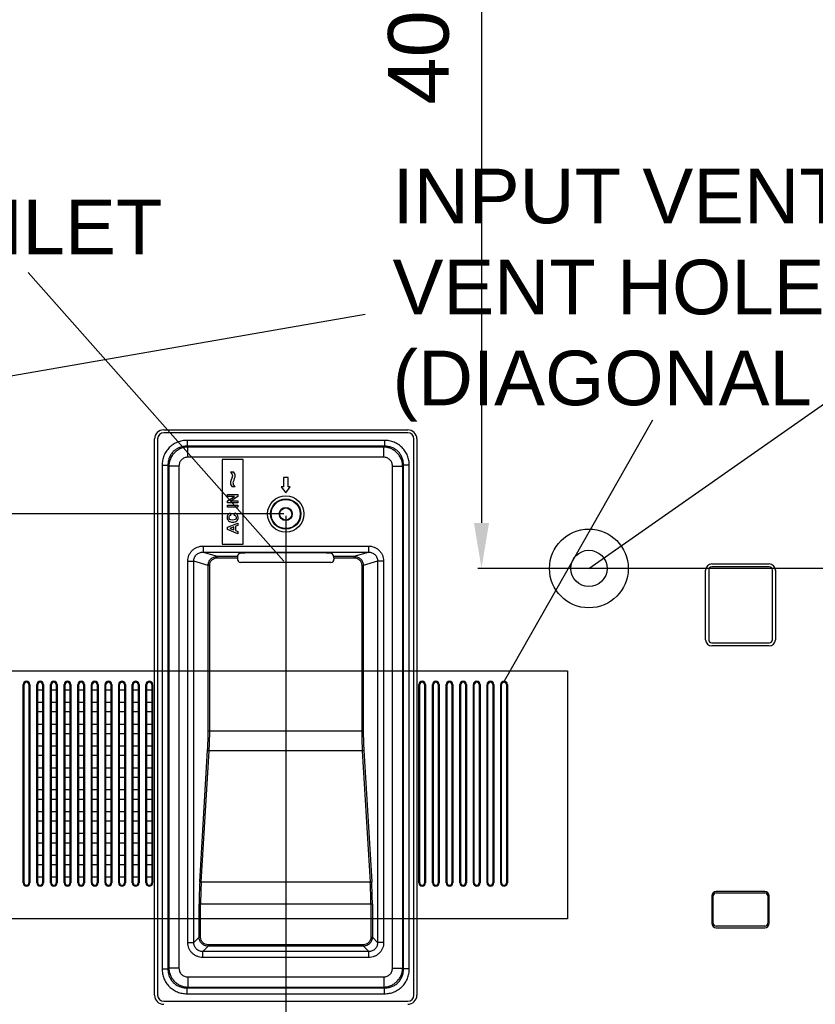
# Model space of a CAD drawing. Header units: millimetres. Extents: x -6054 to 364, y -1866 to 3094.
# Tile 68 of 256: x -4381 to -4118, y 84 to 409. Entities that reach past the tile are written whole.
import ezdxf

# ---------------------------------------------------------------- set-up
doc = ezdxf.new("R2010")
doc.units = ezdxf.units.MM
doc.header["$LTSCALE"] = 65.395
doc.header["$PDSIZE"] = 0.05
doc.layers.get('0').update_dxf_attribs({"linetype": 'CONTINUOUS'})
doc.layers.get('Defpoints').update_dxf_attribs({"linetype": 'CONTINUOUS'})
doc.layers.add('DIM', color=3, linetype='CONTINUOUS')
doc.styles.get("Standard").update_dxf_attribs({"font": 'arial.ttf'})
doc.dimstyles.new('ISO-25', dxfattribs={"dimtxt": 2.5, "dimasz": 2.5, "dimexe": 1.25, "dimexo": 0.625, "dimtad": 1, "dimtxsty": 'STANDARD', "dimcen": 2.5, "dimadec": 0, "dimazin": 0, "dimtfac": 1, "dimtmove": 0, "dimatfit": 3, "dimfxl": 1, "dimarcsym": 0})

# ---------------------------------------------------------------- blocks, each defined once
blk = doc.blocks.new('*D2')
at = {"layer": 'Defpoints', "color": 0}
for p in [(-4293.17, 246.14), (-4734.98, 77.76), (-4734.98, -67.02)]:
    blk.add_point(p, dxfattribs=at)
at = {"layer": 'DIM', "color": 3, "lineweight": -2}
for p, q in [((-4293.17, 245.51), (-4293.17, -68.27)), ((-4734.98, 77.13), (-4734.98, -68.27)), ((-4308.17, -67.02), (-4719.98, -67.02))]:
    blk.add_line(p, q, dxfattribs=at)
at = {"layer": 'DIM', "color": 3}
for points in [[(-4719.98, -64.52), (-4719.98, -69.52), (-4734.98, -67.02)], [(-4308.17, -69.52), (-4308.17, -64.52), (-4293.17, -67.02)]]:
    blk.add_solid(points, dxfattribs=at)
at = {"layer": 'DIM', "color": 2, "insert": (-4514.08, -49.21), "char_height": 20, "attachment_point": 5}
blk.add_mtext('442  [17,394]', dxfattribs=at)
blk = doc.blocks.new('*D3')
at = {"layer": 'Defpoints', "color": 0}
for p in [(-4293.17, 246.14), (-4776.52, -20.96), (-4715.54, -20.96)]:
    blk.add_point(p, dxfattribs=at)
at = {"layer": 'DIM', "color": 3, "lineweight": -2}
for p, q in [((-4293.8, 246.14), (-4777.77, 246.14)), ((-4776.52, 231.14), (-4776.52, -5.96)), ((-4716.17, -20.96), (-4777.77, -20.96))]:
    blk.add_line(p, q, dxfattribs=at)
at = {"layer": 'DIM', "color": 3}
for points in [[(-4774.02, 231.14), (-4779.02, 231.14), (-4776.52, 246.14)], [(-4779.02, -5.96), (-4774.02, -5.96), (-4776.52, -20.96)]]:
    blk.add_solid(points, dxfattribs=at)
at = {"layer": 'DIM', "color": 2, "insert": (-4794.33, 112.59), "char_height": 20, "attachment_point": 5, "rotation": 90}
blk.add_mtext('267  [10,516]', dxfattribs=at)
blk = doc.blocks.new('*D4')
at = {"layer": 'Defpoints', "color": 0}
for p in [(-3425.42, 234.04), (-4734.98, 45), (-4734.98, -117.52)]:
    blk.add_point(p, dxfattribs=at)
at = {"layer": 'DIM', "color": 3, "lineweight": -2}
for p, q in [((-3425.42, 233.41), (-3425.42, -118.77)), ((-4734.98, 44.37), (-4734.98, -118.77)), ((-3440.42, -117.52), (-4719.98, -117.52))]:
    blk.add_line(p, q, dxfattribs=at)
at = {"layer": 'DIM', "color": 3}
for points in [[(-4719.98, -115.02), (-4719.98, -120.02), (-4734.98, -117.52)], [(-3440.42, -120.02), (-3440.42, -115.02), (-3425.42, -117.52)]]:
    blk.add_solid(points, dxfattribs=at)
at = {"layer": 'DIM', "color": 2, "insert": (-4099.73, -99.71), "char_height": 20, "attachment_point": 5}
blk.add_mtext('1310  [51,557]', dxfattribs=at)
blk = doc.blocks.new('*D17')
at = {"layer": 'Defpoints', "color": 0}
for p in [(-3593.17, 628.17), (-4228.6, 228.17), (-3593.17, 228.17)]:
    blk.add_point(p, dxfattribs=at)
at = {"layer": 'DIM', "color": 3, "lineweight": -2}
for p, q in [((-3593.8, 628.17), (-4229.85, 628.17)), ((-4228.6, 613.17), (-4228.6, 243.17)), ((-3593.8, 228.17), (-4229.85, 228.17))]:
    blk.add_line(p, q, dxfattribs=at)
at = {"layer": 'DIM', "color": 3}
for points in [[(-4226.1, 613.17), (-4231.1, 613.17), (-4228.6, 628.17)], [(-4231.1, 243.17), (-4226.1, 243.17), (-4228.6, 228.17)]]:
    blk.add_solid(points, dxfattribs=at)
at = {"layer": 'DIM', "color": 2, "insert": (-4246.41, 462.76), "char_height": 20, "attachment_point": 5, "rotation": 90}
blk.add_mtext('400  [15,748]', dxfattribs=at)
blk = doc.blocks.new('*D18')
at = {"layer": 'Defpoints', "color": 0}
for p in [(-3307.32, 492.15), (-4734.98, -14.55), (-4734.98, -196.07)]:
    blk.add_point(p, dxfattribs=at)
at = {"layer": 'DIM', "color": 3, "lineweight": -2}
for p, q in [((-3307.32, 491.52), (-3307.32, -197.32)), ((-4734.98, -15.18), (-4734.98, -197.32)), ((-3322.32, -196.07), (-4719.98, -196.07))]:
    blk.add_line(p, q, dxfattribs=at)
at = {"layer": 'DIM', "color": 3}
for points in [[(-4719.98, -193.57), (-4719.98, -198.57), (-4734.98, -196.07)], [(-3322.32, -198.57), (-3322.32, -193.57), (-3307.32, -196.07)]]:
    blk.add_solid(points, dxfattribs=at)
at = {"layer": 'DIM', "color": 2, "insert": (-4021.15, -178.26), "char_height": 20, "attachment_point": 5}
blk.add_mtext('1428  [56,207]', dxfattribs=at)
blk = doc.blocks.new('*D19')
at = {"layer": 'Defpoints', "color": 0}
for p in [(-3379.72, 594.65), (-4909.71, -20.96), (-4728.57, -20.96)]:
    blk.add_point(p, dxfattribs=at)
at = {"layer": 'DIM', "color": 3, "lineweight": -2}
for p, q in [((-3380.35, 594.65), (-4910.96, 594.65)), ((-4909.71, 579.65), (-4909.71, -5.96)), ((-4729.2, -20.96), (-4910.96, -20.96))]:
    blk.add_line(p, q, dxfattribs=at)
at = {"layer": 'DIM', "color": 3}
for points in [[(-4907.21, 579.65), (-4912.21, 579.65), (-4909.71, 594.65)], [(-4912.21, -5.96), (-4907.21, -5.96), (-4909.71, -20.96)]]:
    blk.add_solid(points, dxfattribs=at)
at = {"layer": 'DIM', "color": 2, "insert": (-4927.52, 286.84), "char_height": 20, "attachment_point": 5, "rotation": 90}
blk.add_mtext('616  [24,236]', dxfattribs=at)

msp = doc.modelspace()

# ---------------------------------------------------------------- linework, layer by layer
at = {"color": 1}
for p, q in [((-4267.02, 311.95), (-4515.57, 268.71)), ((-4172.24, 277.05), (-4221.17, 190.95))]:
    msp.add_line(p, q, dxfattribs=at)
at = {"linetype": 'Continuous'}
for p, q in [((-4333.42, 273.9), (-4252.92, 273.9)), ((-4252.92, 272.9), (-4333.42, 272.9)), ((-4336.42, 87.4), (-4336.42, 270.9)), ((-4335.42, 270.9), (-4335.42, 87.4)), ((-4325.73, 270.41), (-4325.73, 268.48)), ((-4260.62, 270.41), (-4325.73, 270.41)), ((-4260.62, 270.41), (-4260.62, 268.48)), ((-4250.92, 87.4), (-4250.92, 270.9)), ((-4249.92, 270.9), (-4249.92, 87.4)), ((-4325.48, 268.23), (-4325.73, 268.48)), ((-4260.62, 268.48), (-4325.73, 268.48)), ((-4325.48, 264.85), (-4325.48, 268.23)), ((-4260.86, 268.23), (-4325.48, 268.23)), ((-4260.86, 268.23), (-4260.62, 268.48)), ((-4260.86, 264.85), (-4260.86, 268.23)), ((-4260.86, 264.85), (-4325.48, 264.85)), ((-4314.17, 264.14), (-4314.17, 236.14)), ((-4307.17, 264.14), (-4314.17, 264.14)), ((-4307.17, 236.14), (-4307.17, 264.14)), ((-4333.94, 262.2), (-4333.94, 96.09)), ((-4333.94, 262.2), (-4332.01, 262.2)), ((-4332.01, 262.2), (-4332.01, 96.09)), ((-4331.76, 261.96), (-4332.01, 262.2)), ((-4331.76, 261.96), (-4331.76, 96.34)), ((-4328.38, 261.96), (-4331.76, 261.96)), ((-4328.38, 261.96), (-4328.38, 96.34)), ((-4311.4, 260.02), (-4310.39, 260.02)), ((-4257.97, 96.34), (-4257.97, 261.96)), ((-4257.97, 261.96), (-4254.59, 261.96)), ((-4254.59, 261.96), (-4254.34, 262.2)), ((-4254.59, 96.34), (-4254.59, 261.96)), ((-4254.34, 96.09), (-4254.34, 262.2)), ((-4252.41, 262.2), (-4254.34, 262.2)), ((-4252.41, 96.09), (-4252.41, 262.2)), ((-4293.92, 258.14), (-4293.92, 255.14)), ((-4292.42, 258.14), (-4293.92, 258.14)), ((-4292.42, 255.14), (-4292.42, 258.14)), ((-4309.83, 255.14), (-4310.81, 255.14)), ((-4294.67, 255.14), (-4293.17, 253.14)), ((-4293.92, 255.14), (-4294.67, 255.14)), ((-4293.17, 253.14), (-4291.67, 255.14)), ((-4291.67, 255.14), (-4292.42, 255.14)), ((-4312.42, 251.9), (-4312.42, 252.55)), ((-4312.42, 252.55), (-4308.92, 252.55)), ((-4310.09, 251.9), (-4312.42, 251.9)), ((-4312.42, 250.47), (-4310.09, 251.9)), ((-4312.42, 249.78), (-4312.42, 250.47)), ((-4308.92, 251.85), (-4311.21, 250.43)), ((-4311.21, 250.43), (-4308.92, 250.43)), ((-4308.92, 252.55), (-4308.92, 251.85)), ((-4308.92, 250.43), (-4308.92, 249.78)), ((-4308.92, 249.78), (-4312.42, 249.78)), ((-4312.42, 248.39), (-4312.42, 249.1)), ((-4312.42, 249.1), (-4308.92, 249.1)), ((-4308.92, 248.39), (-4312.42, 248.39)), ((-4308.92, 249.1), (-4308.92, 248.39)), ((-4311.46, 246.44), (-4311.29, 245.74)), ((-4310.21, 245.76), (-4309.99, 246.45)), ((-4312.42, 241.75), (-4308.92, 243.15)), ((-4312.42, 241), (-4312.42, 241.75)), ((-4308.92, 239.64), (-4312.42, 241)), ((-4310.31, 241.85), (-4311.61, 241.36)), ((-4311.61, 241.36), (-4310.31, 240.89)), ((-4310.31, 240.89), (-4310.31, 241.85)), ((-4308.92, 242.38), (-4309.72, 242.07)), ((-4309.72, 242.07), (-4309.72, 240.67)), ((-4309.72, 240.67), (-4308.92, 240.39)), ((-4308.92, 243.15), (-4308.92, 242.38)), ((-4308.92, 240.39), (-4308.92, 239.64)), ((-4320.43, 235.57), (-4320.43, 233.57)), ((-4320.43, 235.57), (-4265.91, 235.57)), ((-4314.17, 236.14), (-4307.17, 236.14)), ((-4265.91, 235.57), (-4265.91, 233.57)), ((-4325.46, 104.78), (-4325.46, 230.6)), ((-4325.46, 230.6), (-4323.5, 230.6)), ((-4323.5, 104.78), (-4323.5, 230.6)), ((-4318.75, 229.19), (-4323.5, 230.6)), ((-4320.43, 233.57), (-4315.74, 232.17)), ((-4320.43, 233.57), (-4265.91, 233.57)), ((-4315.74, 231.67), (-4315.74, 232.17)), ((-4315.74, 232.17), (-4309.07, 232.17)), ((-4315.74, 231.67), (-4309.09, 231.67)), ((-4309.09, 231.67), (-4309.09, 231.15)), ((-4309.07, 232.17), (-4308.48, 233.05)), ((-4283.86, 233.35), (-4302.49, 233.35)), ((-4277.28, 232.17), (-4277.86, 233.05)), ((-4277.28, 232.17), (-4270.61, 232.17)), ((-4277.26, 231.67), (-4277.26, 231.15)), ((-4277.26, 231.67), (-4270.61, 231.67)), ((-4270.61, 232.17), (-4265.91, 233.57)), ((-4270.61, 231.67), (-4270.61, 232.17)), ((-4262.85, 230.6), (-4267.6, 229.19)), ((-4262.85, 230.6), (-4262.85, 104.78)), ((-4260.88, 230.6), (-4262.85, 230.6)), ((-4260.88, 230.6), (-4260.88, 104.78)), ((-4318.75, 174.45), (-4318.75, 229.19)), ((-4318.25, 229.19), (-4318.75, 229.19)), ((-4318.25, 174.45), (-4318.25, 229.19)), ((-4278.26, 230.14), (-4308.09, 230.14)), ((-4268.09, 229.19), (-4268.09, 174.45)), ((-4268.09, 229.19), (-4267.6, 229.19)), ((-4267.6, 229.19), (-4267.6, 174.45)), ((-4154.67, 204.65), (-4154.67, 227.65)), ((-4153.67, 227.65), (-4153.67, 204.65)), ((-4152.67, 229.65), (-4133.67, 229.65)), ((-4133.67, 228.65), (-4152.67, 228.65)), ((-4132.67, 204.65), (-4132.67, 227.65)), ((-4131.67, 227.65), (-4131.67, 204.65)), ((-4152.67, 203.65), (-4133.67, 203.65)), ((-4133.67, 202.65), (-4152.67, 202.65)), ((-4379.77, 124.45), (-4379.77, 189.85)), ((-4379.77, 189.85), (-4379.47, 189.85)), ((-4379.47, 124.45), (-4379.47, 189.85)), ((-4377.87, 189.85), (-4377.87, 124.45)), ((-4377.57, 189.85), (-4377.87, 189.85)), ((-4377.57, 189.85), (-4377.57, 124.45)), ((-4375.27, 124.45), (-4375.27, 189.85)), ((-4375.27, 189.85), (-4374.97, 189.85)), ((-4374.97, 124.45), (-4374.97, 189.85)), ((-4373.37, 189.85), (-4373.37, 124.45)), ((-4373.07, 189.85), (-4373.37, 189.85)), ((-4373.07, 189.85), (-4373.07, 124.45)), ((-4370.77, 124.45), (-4370.77, 189.85)), ((-4370.77, 189.85), (-4370.47, 189.85)), ((-4370.47, 124.45), (-4370.47, 189.85)), ((-4368.87, 189.85), (-4368.87, 124.45)), ((-4368.57, 189.85), (-4368.87, 189.85)), ((-4368.57, 189.85), (-4368.57, 124.45)), ((-4366.27, 124.45), (-4366.27, 189.85)), ((-4366.27, 189.85), (-4365.97, 189.85)), ((-4365.97, 124.45), (-4365.97, 189.85)), ((-4364.37, 189.85), (-4364.37, 124.45)), ((-4364.07, 189.85), (-4364.37, 189.85)), ((-4364.07, 189.85), (-4364.07, 124.45)), ((-4361.77, 124.45), (-4361.77, 189.85)), ((-4361.77, 189.85), (-4361.47, 189.85)), ((-4361.47, 124.45), (-4361.47, 189.85)), ((-4359.87, 189.85), (-4359.87, 124.45)), ((-4359.57, 189.85), (-4359.87, 189.85)), ((-4359.57, 189.85), (-4359.57, 124.45)), ((-4357.27, 124.45), (-4357.27, 189.85)), ((-4357.27, 189.85), (-4356.97, 189.85)), ((-4356.97, 124.45), (-4356.97, 189.85)), ((-4355.37, 189.85), (-4355.37, 124.45)), ((-4355.07, 189.85), (-4355.37, 189.85)), ((-4355.07, 189.85), (-4355.07, 124.45)), ((-4352.77, 124.45), (-4352.77, 189.85)), ((-4352.77, 189.85), (-4352.47, 189.85)), ((-4352.47, 124.45), (-4352.47, 189.85)), ((-4350.87, 189.85), (-4350.87, 124.45)), ((-4350.57, 189.85), (-4350.87, 189.85)), ((-4350.57, 189.85), (-4350.57, 124.45)), ((-4348.27, 124.45), (-4348.27, 189.85)), ((-4348.27, 189.85), (-4347.97, 189.85)), ((-4347.97, 124.45), (-4347.97, 189.85)), ((-4346.37, 189.85), (-4346.37, 124.45)), ((-4346.07, 189.85), (-4346.37, 189.85)), ((-4346.07, 189.85), (-4346.07, 124.45)), ((-4343.77, 124.45), (-4343.77, 189.85)), ((-4343.77, 189.85), (-4343.47, 189.85)), ((-4343.47, 124.45), (-4343.47, 189.85)), ((-4341.87, 189.85), (-4341.87, 124.45)), ((-4341.57, 189.85), (-4341.87, 189.85)), ((-4341.57, 189.85), (-4341.57, 124.45)), ((-4339.27, 124.45), (-4339.27, 189.85)), ((-4339.27, 189.85), (-4338.97, 189.85)), ((-4338.97, 124.45), (-4338.97, 189.85)), ((-4337.37, 189.85), (-4337.37, 124.45)), ((-4337.07, 189.85), (-4337.37, 189.85)), ((-4337.07, 189.85), (-4337.07, 124.45)), ((-4249.27, 124.45), (-4249.27, 189.85)), ((-4249.27, 189.85), (-4248.97, 189.85)), ((-4248.97, 124.45), (-4248.97, 189.85)), ((-4247.37, 189.85), (-4247.37, 124.45)), ((-4247.07, 189.85), (-4247.37, 189.85)), ((-4247.07, 189.85), (-4247.07, 124.45)), ((-4244.77, 124.45), (-4244.77, 189.85)), ((-4244.77, 189.85), (-4244.47, 189.85)), ((-4244.47, 124.45), (-4244.47, 189.85)), ((-4242.87, 189.85), (-4242.87, 124.45)), ((-4242.57, 189.85), (-4242.87, 189.85)), ((-4242.57, 189.85), (-4242.57, 124.45)), ((-4240.27, 124.45), (-4240.27, 189.85)), ((-4240.27, 189.85), (-4239.97, 189.85)), ((-4239.97, 124.45), (-4239.97, 189.85)), ((-4238.37, 189.85), (-4238.37, 124.45)), ((-4238.07, 189.85), (-4238.37, 189.85)), ((-4238.07, 189.85), (-4238.07, 124.45)), ((-4235.77, 124.45), (-4235.77, 189.85)), ((-4235.77, 189.85), (-4235.47, 189.85)), ((-4235.47, 124.45), (-4235.47, 189.85)), ((-4233.87, 189.85), (-4233.87, 124.45)), ((-4233.57, 189.85), (-4233.87, 189.85)), ((-4233.57, 189.85), (-4233.57, 124.45)), ((-4231.27, 124.45), (-4231.27, 189.85)), ((-4231.27, 189.85), (-4230.97, 189.85)), ((-4230.97, 124.45), (-4230.97, 189.85)), ((-4229.37, 189.85), (-4229.37, 124.45)), ((-4229.07, 189.85), (-4229.37, 189.85)), ((-4229.07, 189.85), (-4229.07, 124.45)), ((-4226.77, 124.45), (-4226.77, 189.85)), ((-4226.77, 189.85), (-4226.47, 189.85)), ((-4226.47, 124.45), (-4226.47, 189.85)), ((-4224.87, 189.85), (-4224.87, 124.45)), ((-4224.57, 189.85), (-4224.87, 189.85)), ((-4224.57, 189.85), (-4224.57, 124.45)), ((-4222.27, 124.45), (-4222.27, 189.85)), ((-4222.27, 189.85), (-4221.97, 189.85)), ((-4221.97, 124.45), (-4221.97, 189.85)), ((-4220.37, 189.85), (-4220.37, 124.45)), ((-4220.07, 189.85), (-4220.37, 189.85)), ((-4220.07, 189.85), (-4220.07, 124.45)), ((-4374.97, 188.15), (-4373.37, 188.15)), ((-4370.47, 188.15), (-4368.87, 188.15)), ((-4365.97, 188.15), (-4364.37, 188.15)), ((-4361.47, 188.15), (-4359.87, 188.15)), ((-4356.97, 188.15), (-4355.37, 188.15)), ((-4352.47, 188.15), (-4350.87, 188.15)), ((-4347.97, 188.15), (-4346.37, 188.15)), ((-4343.47, 188.15), (-4341.87, 188.15)), ((-4338.97, 188.15), (-4337.37, 188.15)), ((-4373.37, 183.94), (-4374.97, 183.94)), ((-4368.87, 183.94), (-4370.47, 183.94)), ((-4364.37, 183.94), (-4365.97, 183.94)), ((-4359.87, 183.94), (-4361.47, 183.94)), ((-4355.37, 183.94), (-4356.97, 183.94)), ((-4350.87, 183.94), (-4352.47, 183.94)), ((-4346.37, 183.94), (-4347.97, 183.94)), ((-4341.87, 183.94), (-4343.47, 183.94)), ((-4337.37, 183.94), (-4338.97, 183.94)), ((-4374.97, 180.94), (-4373.37, 180.94)), ((-4370.47, 180.94), (-4368.87, 180.94)), ((-4365.97, 180.94), (-4364.37, 180.94)), ((-4361.47, 180.94), (-4359.87, 180.94)), ((-4356.97, 180.94), (-4355.37, 180.94)), ((-4352.47, 180.94), (-4350.87, 180.94)), ((-4347.97, 180.94), (-4346.37, 180.94)), ((-4343.47, 180.94), (-4341.87, 180.94)), ((-4338.97, 180.94), (-4337.37, 180.94)), ((-4373.37, 176.74), (-4374.97, 176.74)), ((-4368.87, 176.74), (-4370.47, 176.74)), ((-4364.37, 176.74), (-4365.97, 176.74)), ((-4359.87, 176.74), (-4361.47, 176.74)), ((-4355.37, 176.74), (-4356.97, 176.74)), ((-4350.87, 176.74), (-4352.47, 176.74)), ((-4346.37, 176.74), (-4347.97, 176.74)), ((-4341.87, 176.74), (-4343.47, 176.74)), ((-4337.37, 176.74), (-4338.97, 176.74)), ((-4374.97, 173.74), (-4373.37, 173.74)), ((-4370.47, 173.74), (-4368.87, 173.74)), ((-4365.97, 173.74), (-4364.37, 173.74)), ((-4361.47, 173.74), (-4359.87, 173.74)), ((-4356.97, 173.74), (-4355.37, 173.74)), ((-4352.47, 173.74), (-4350.87, 173.74)), ((-4347.97, 173.74), (-4346.37, 173.74)), ((-4343.47, 173.74), (-4341.87, 173.74)), ((-4338.97, 173.74), (-4337.37, 173.74)), ((-4267.6, 174.45), (-4318.75, 174.45)), ((-4373.37, 169.53), (-4374.97, 169.53)), ((-4368.87, 169.53), (-4370.47, 169.53)), ((-4364.37, 169.53), (-4365.97, 169.53)), ((-4359.87, 169.53), (-4361.47, 169.53)), ((-4355.37, 169.53), (-4356.97, 169.53)), ((-4350.87, 169.53), (-4352.47, 169.53)), ((-4346.37, 169.53), (-4347.97, 169.53)), ((-4341.87, 169.53), (-4343.47, 169.53)), ((-4337.37, 169.53), (-4338.97, 169.53)), ((-4374.97, 166.53), (-4373.37, 166.53)), ((-4370.47, 166.53), (-4368.87, 166.53)), ((-4365.97, 166.53), (-4364.37, 166.53)), ((-4361.47, 166.53), (-4359.87, 166.53)), ((-4356.97, 166.53), (-4355.37, 166.53)), ((-4352.47, 166.53), (-4350.87, 166.53)), ((-4347.97, 166.53), (-4346.37, 166.53)), ((-4343.47, 166.53), (-4341.87, 166.53)), ((-4338.97, 166.53), (-4337.37, 166.53)), ((-4321.53, 124.83), (-4318.93, 168.18)), ((-4321.04, 124.67), (-4318.44, 168.02)), ((-4267.91, 168.02), (-4318.44, 168.02)), ((-4267.91, 168.02), (-4265.31, 124.67)), ((-4267.42, 168.18), (-4264.82, 124.83)), ((-4373.37, 162.32), (-4374.97, 162.32)), ((-4374.97, 159.32), (-4373.37, 159.32)), ((-4368.87, 162.32), (-4370.47, 162.32)), ((-4370.47, 159.32), (-4368.87, 159.32)), ((-4364.37, 162.32), (-4365.97, 162.32)), ((-4365.97, 159.32), (-4364.37, 159.32)), ((-4359.87, 162.32), (-4361.47, 162.32)), ((-4361.47, 159.32), (-4359.87, 159.32)), ((-4355.37, 162.32), (-4356.97, 162.32)), ((-4356.97, 159.32), (-4355.37, 159.32)), ((-4350.87, 162.32), (-4352.47, 162.32)), ((-4352.47, 159.32), (-4350.87, 159.32)), ((-4346.37, 162.32), (-4347.97, 162.32)), ((-4347.97, 159.32), (-4346.37, 159.32)), ((-4341.87, 162.32), (-4343.47, 162.32)), ((-4343.47, 159.32), (-4341.87, 159.32)), ((-4337.37, 162.32), (-4338.97, 162.32)), ((-4338.97, 159.32), (-4337.37, 159.32)), ((-4373.37, 155.12), (-4374.97, 155.12)), ((-4368.87, 155.12), (-4370.47, 155.12)), ((-4364.37, 155.12), (-4365.97, 155.12)), ((-4359.87, 155.12), (-4361.47, 155.12)), ((-4355.37, 155.12), (-4356.97, 155.12)), ((-4350.87, 155.12), (-4352.47, 155.12)), ((-4346.37, 155.12), (-4347.97, 155.12)), ((-4341.87, 155.12), (-4343.47, 155.12)), ((-4337.37, 155.12), (-4338.97, 155.12)), ((-4374.97, 152.12), (-4373.37, 152.12)), ((-4370.47, 152.12), (-4368.87, 152.12)), ((-4365.97, 152.12), (-4364.37, 152.12)), ((-4361.47, 152.12), (-4359.87, 152.12)), ((-4356.97, 152.12), (-4355.37, 152.12)), ((-4352.47, 152.12), (-4350.87, 152.12)), ((-4347.97, 152.12), (-4346.37, 152.12)), ((-4343.47, 152.12), (-4341.87, 152.12)), ((-4338.97, 152.12), (-4337.37, 152.12)), ((-4373.37, 147.91), (-4374.97, 147.91)), ((-4368.87, 147.91), (-4370.47, 147.91)), ((-4364.37, 147.91), (-4365.97, 147.91)), ((-4359.87, 147.91), (-4361.47, 147.91)), ((-4355.37, 147.91), (-4356.97, 147.91)), ((-4350.87, 147.91), (-4352.47, 147.91)), ((-4346.37, 147.91), (-4347.97, 147.91)), ((-4341.87, 147.91), (-4343.47, 147.91)), ((-4337.37, 147.91), (-4338.97, 147.91)), ((-4374.97, 144.91), (-4373.37, 144.91)), ((-4370.47, 144.91), (-4368.87, 144.91)), ((-4365.97, 144.91), (-4364.37, 144.91)), ((-4361.47, 144.91), (-4359.87, 144.91)), ((-4356.97, 144.91), (-4355.37, 144.91)), ((-4352.47, 144.91), (-4350.87, 144.91)), ((-4347.97, 144.91), (-4346.37, 144.91)), ((-4343.47, 144.91), (-4341.87, 144.91)), ((-4338.97, 144.91), (-4337.37, 144.91)), ((-4373.37, 140.71), (-4374.97, 140.71)), ((-4368.87, 140.71), (-4370.47, 140.71)), ((-4364.37, 140.71), (-4365.97, 140.71)), ((-4359.87, 140.71), (-4361.47, 140.71)), ((-4355.37, 140.71), (-4356.97, 140.71)), ((-4350.87, 140.71), (-4352.47, 140.71)), ((-4346.37, 140.71), (-4347.97, 140.71)), ((-4341.87, 140.71), (-4343.47, 140.71)), ((-4337.37, 140.71), (-4338.97, 140.71)), ((-4374.97, 137.71), (-4373.37, 137.71)), ((-4370.47, 137.71), (-4368.87, 137.71)), ((-4365.97, 137.71), (-4364.37, 137.71)), ((-4361.47, 137.71), (-4359.87, 137.71)), ((-4356.97, 137.71), (-4355.37, 137.71)), ((-4352.47, 137.71), (-4350.87, 137.71)), ((-4347.97, 137.71), (-4346.37, 137.71)), ((-4343.47, 137.71), (-4341.87, 137.71)), ((-4338.97, 137.71), (-4337.37, 137.71)), ((-4373.37, 133.5), (-4374.97, 133.5)), ((-4368.87, 133.5), (-4370.47, 133.5)), ((-4364.37, 133.5), (-4365.97, 133.5)), ((-4359.87, 133.5), (-4361.47, 133.5)), ((-4355.37, 133.5), (-4356.97, 133.5)), ((-4350.87, 133.5), (-4352.47, 133.5)), ((-4346.37, 133.5), (-4347.97, 133.5)), ((-4341.87, 133.5), (-4343.47, 133.5)), ((-4337.37, 133.5), (-4338.97, 133.5)), ((-4374.97, 130.5), (-4373.37, 130.5)), ((-4370.47, 130.5), (-4368.87, 130.5)), ((-4365.97, 130.5), (-4364.37, 130.5)), ((-4361.47, 130.5), (-4359.87, 130.5)), ((-4356.97, 130.5), (-4355.37, 130.5)), ((-4352.47, 130.5), (-4350.87, 130.5)), ((-4347.97, 130.5), (-4346.37, 130.5)), ((-4343.47, 130.5), (-4341.87, 130.5)), ((-4338.97, 130.5), (-4337.37, 130.5)), ((-4379.77, 124.45), (-4379.47, 124.45)), ((-4377.57, 124.45), (-4377.87, 124.45)), ((-4375.27, 124.45), (-4374.97, 124.45)), ((-4373.37, 126.29), (-4374.97, 126.29)), ((-4373.07, 124.45), (-4373.37, 124.45)), ((-4370.77, 124.45), (-4370.47, 124.45)), ((-4368.87, 126.29), (-4370.47, 126.29)), ((-4368.57, 124.45), (-4368.87, 124.45)), ((-4366.27, 124.45), (-4365.97, 124.45)), ((-4364.37, 126.29), (-4365.97, 126.29)), ((-4364.07, 124.45), (-4364.37, 124.45)), ((-4361.77, 124.45), (-4361.47, 124.45)), ((-4359.87, 126.29), (-4361.47, 126.29)), ((-4359.57, 124.45), (-4359.87, 124.45)), ((-4357.27, 124.45), (-4356.97, 124.45)), ((-4355.37, 126.29), (-4356.97, 126.29)), ((-4355.07, 124.45), (-4355.37, 124.45)), ((-4352.77, 124.45), (-4352.47, 124.45)), ((-4350.87, 126.29), (-4352.47, 126.29)), ((-4350.57, 124.45), (-4350.87, 124.45)), ((-4348.27, 124.45), (-4347.97, 124.45)), ((-4346.37, 126.29), (-4347.97, 126.29)), ((-4346.07, 124.45), (-4346.37, 124.45)), ((-4343.77, 124.45), (-4343.47, 124.45)), ((-4341.87, 126.29), (-4343.47, 126.29)), ((-4341.57, 124.45), (-4341.87, 124.45)), ((-4339.27, 124.45), (-4338.97, 124.45)), ((-4337.37, 126.29), (-4338.97, 126.29)), ((-4337.07, 124.45), (-4337.37, 124.45)), ((-4265.31, 124.67), (-4321.04, 124.67)), ((-4249.27, 124.45), (-4248.97, 124.45)), ((-4247.07, 124.45), (-4247.37, 124.45)), ((-4244.77, 124.45), (-4244.47, 124.45)), ((-4242.57, 124.45), (-4242.87, 124.45)), ((-4240.27, 124.45), (-4239.97, 124.45)), ((-4238.07, 124.45), (-4238.37, 124.45)), ((-4235.77, 124.45), (-4235.47, 124.45)), ((-4233.57, 124.45), (-4233.87, 124.45)), ((-4231.27, 124.45), (-4230.97, 124.45)), ((-4229.07, 124.45), (-4229.37, 124.45)), ((-4226.77, 124.45), (-4226.47, 124.45)), ((-4224.57, 124.45), (-4224.87, 124.45)), ((-4222.27, 124.45), (-4221.97, 124.45)), ((-4220.07, 124.45), (-4220.37, 124.45)), ((-4135.17, 121.65), (-4151.17, 121.65)), ((-4151.17, 121.15), (-4135.17, 121.15)), ((-4321.74, 106.53), (-4321.74, 117.43)), ((-4264.6, 117.43), (-4321.74, 117.43)), ((-4321.25, 106.53), (-4321.25, 117.43)), ((-4265.1, 117.43), (-4265.1, 106.53)), ((-4264.6, 117.43), (-4264.6, 106.53)), ((-4152.67, 120.15), (-4152.67, 111.15)), ((-4152.17, 111.15), (-4152.17, 120.15)), ((-4134.17, 120.15), (-4134.17, 111.15)), ((-4133.67, 111.15), (-4133.67, 120.15)), ((-4135.17, 110.15), (-4151.17, 110.15)), ((-4151.17, 109.65), (-4135.17, 109.65)), ((-4325.46, 104.78), (-4323.5, 104.78)), ((-4323.5, 104.78), (-4321.74, 106.53)), ((-4321.25, 106.53), (-4321.74, 106.53)), ((-4318.79, 104.07), (-4318.79, 103.58)), ((-4267.56, 104.07), (-4318.79, 104.07)), ((-4267.56, 104.07), (-4267.56, 103.58)), ((-4265.1, 106.53), (-4264.6, 106.53)), ((-4264.6, 106.53), (-4262.85, 104.78)), ((-4260.88, 104.78), (-4262.85, 104.78)), ((-4318.79, 103.58), (-4320.54, 101.83)), ((-4320.54, 99.86), (-4320.54, 101.83)), ((-4265.81, 101.83), (-4320.54, 101.83)), ((-4267.56, 103.58), (-4318.79, 103.58)), ((-4265.81, 101.83), (-4267.56, 103.58)), ((-4265.81, 99.86), (-4265.81, 101.83)), ((-4265.81, 99.86), (-4320.54, 99.86)), ((-4333.94, 96.09), (-4332.01, 96.09)), ((-4331.76, 96.34), (-4332.01, 96.09)), ((-4328.38, 96.34), (-4331.76, 96.34)), ((-4257.97, 96.34), (-4254.59, 96.34)), ((-4254.59, 96.34), (-4254.34, 96.09)), ((-4252.41, 96.09), (-4254.34, 96.09)), ((-4325.48, 93.44), (-4325.48, 90.06)), ((-4325.48, 93.44), (-4260.86, 93.44)), ((-4260.86, 93.44), (-4260.86, 90.06)), ((-4325.48, 90.06), (-4325.73, 89.81)), ((-4325.73, 87.88), (-4325.73, 89.81)), ((-4325.73, 89.81), (-4260.62, 89.81)), ((-4325.73, 87.88), (-4260.62, 87.88)), ((-4325.48, 90.06), (-4260.86, 90.06)), ((-4260.86, 90.06), (-4260.62, 89.81)), ((-4260.62, 87.88), (-4260.62, 89.81)), ((-4333.42, 85.4), (-4252.92, 85.4))]:
    msp.add_line(p, q, dxfattribs=at)
at = {"color": 1}
msp.add_lwpolyline([(-4508.88, 194.39), (-4200.21, 194.39), (-4200.21, 112.62), (-4508.88, 112.62)], close=True, dxfattribs=at)
at = {"linetype": 'Continuous'}
for centre, radius in [((-4293.17, 246.14), 5.98), ((-4293.17, 246.14), 5), ((-4293.17, 246.14), 4.8), ((-4293.17, 246.14), 2.17), ((-4293.17, 246.14), 2), ((-4193.17, 228.17), 13), ((-4193.17, 228.17), 6)]:
    msp.add_circle(centre, radius, dxfattribs=at)
for centre, radius, start, end in [((-4333.42, 270.9), 3, 90, 180), ((-4333.42, 270.9), 2, 90, 180), ((-4252.92, 270.9), 3, 0, 90), ((-4252.92, 270.9), 2, 0, 90), ((-4152.67, 227.65), 2, 90, 180), ((-4152.67, 227.65), 1, 90, 180), ((-4133.67, 227.65), 2, 0, 90), ((-4133.67, 227.65), 1, 0, 90), ((-4152.67, 204.65), 2, 180, 270), ((-4152.67, 204.65), 1, 180, 270), ((-4133.67, 204.65), 2, 270, 360), ((-4133.67, 204.65), 1, 270, 360), ((-4378.67, 189.85), 1.1, 0, 180), ((-4378.67, 189.85), 0.8, 0, 180), ((-4374.17, 189.85), 1.1, 0, 180), ((-4374.17, 189.85), 0.8, 0, 180), ((-4369.67, 189.85), 1.1, 0, 180), ((-4369.67, 189.85), 0.8, 0, 180), ((-4365.17, 189.85), 1.1, 0, 180), ((-4365.17, 189.85), 0.8, 0, 180), ((-4360.67, 189.85), 1.1, 0, 180), ((-4360.67, 189.85), 0.8, 0, 180), ((-4356.17, 189.85), 1.1, 0, 180), ((-4356.17, 189.85), 0.8, 0, 180), ((-4351.67, 189.85), 1.1, 0, 180), ((-4351.67, 189.85), 0.8, 0, 180), ((-4347.17, 189.85), 1.1, 0, 180), ((-4347.17, 189.85), 0.8, 0, 180), ((-4342.67, 189.85), 1.1, 0, 180), ((-4342.67, 189.85), 0.8, 0, 180), ((-4338.17, 189.85), 1.1, 0, 180), ((-4338.17, 189.85), 0.8, 0, 180), ((-4248.17, 189.85), 1.1, 0, 180), ((-4248.17, 189.85), 0.8, 0, 180), ((-4243.67, 189.85), 1.1, 0, 180), ((-4243.67, 189.85), 0.8, 0, 180), ((-4239.17, 189.85), 1.1, 0, 180), ((-4239.17, 189.85), 0.8, 0, 180), ((-4234.67, 189.85), 1.1, 0, 180), ((-4234.67, 189.85), 0.8, 0, 180), ((-4230.17, 189.85), 1.1, 0, 180), ((-4230.17, 189.85), 0.8, 0, 180), ((-4225.67, 189.85), 1.1, 0, 180), ((-4225.67, 189.85), 0.8, 0, 180), ((-4221.17, 189.85), 1.1, 0, 180), ((-4221.17, 189.85), 0.8, 0, 180), ((-4422.82, 174.35), 104.07, 356.6011, 0.0589), ((-4427.72, 174.34), 109.47, 356.6859, 0.0575), ((-4155.69, 174.43), 112.4, 179.9865, 183.2701), ((-4160.74, 174.43), 106.86, 179.9862, 183.3539), ((-4378.67, 124.45), 1.1, 180, 360), ((-4378.67, 124.45), 0.8, 180, 360), ((-4374.17, 124.45), 1.1, 180, 360), ((-4374.17, 124.45), 0.8, 180, 360), ((-4369.67, 124.45), 1.1, 180, 360), ((-4369.67, 124.45), 0.8, 180, 360), ((-4365.17, 124.45), 1.1, 180, 360), ((-4365.17, 124.45), 0.8, 180, 360), ((-4360.67, 124.45), 1.1, 180, 360), ((-4360.67, 124.45), 0.8, 180, 360), ((-4356.17, 124.45), 1.1, 180, 360), ((-4356.17, 124.45), 0.8, 180, 360), ((-4351.67, 124.45), 1.1, 180, 360), ((-4351.67, 124.45), 0.8, 180, 360), ((-4347.17, 124.45), 1.1, 180, 360), ((-4347.17, 124.45), 0.8, 180, 360), ((-4342.67, 124.45), 1.1, 180, 360), ((-4342.67, 124.45), 0.8, 180, 360), ((-4338.17, 124.45), 1.1, 180, 360), ((-4338.17, 124.45), 0.8, 180, 360), ((-4195.71, 117.46), 126.04, 176.6461, 180.0138), ((-4200.63, 117.46), 120.62, 176.5717, 180.0141), ((-4382.58, 117.55), 117.48, 359.9399, 3.4743), ((-4387.35, 117.55), 122.75, 359.9411, 3.3989), ((-4248.17, 124.45), 1.1, 180, 360), ((-4248.17, 124.45), 0.8, 180, 360), ((-4243.67, 124.45), 1.1, 180, 360), ((-4243.67, 124.45), 0.8, 180, 360), ((-4239.17, 124.45), 1.1, 180, 360), ((-4239.17, 124.45), 0.8, 180, 360), ((-4234.67, 124.45), 1.1, 180, 360), ((-4234.67, 124.45), 0.8, 180, 360), ((-4230.17, 124.45), 1.1, 180, 360), ((-4230.17, 124.45), 0.8, 180, 360), ((-4225.67, 124.45), 1.1, 180, 360), ((-4225.67, 124.45), 0.8, 180, 360), ((-4221.17, 124.45), 1.1, 180, 360), ((-4221.17, 124.45), 0.8, 180, 360), ((-4151.17, 120.15), 1.5, 90, 180), ((-4151.17, 120.15), 1, 90, 180), ((-4135.17, 120.15), 1.5, 0, 90), ((-4135.17, 120.15), 1, 0, 90), ((-4151.17, 111.15), 1.5, 180, 270), ((-4151.17, 111.15), 1, 180, 270), ((-4135.17, 111.15), 1.5, 270, 360), ((-4135.17, 111.15), 1, 270, 360), ((-4333.42, 87.4), 3, 180, 270), ((-4333.42, 87.4), 2, 180, 270), ((-4252.92, 87.4), 3, 270, 360), ((-4252.92, 87.4), 2, 270, 360)]:
    msp.add_arc(centre, radius, start, end, dxfattribs=at)
for centre, major_axis, ratio, start_param, end_param in [((-4309.07, 231.67), (0, 0.5), 0.034921, 0.05236, 1.570796), ((-4308.09, 231.15), (0.372, 0.933), 0.995592, -4.331096, -2.763341), ((-4302.49, 233.04), (6, 0), 0.052408, 1.570796, 3.106686), ((-4283.86, 233.04), (6, 0), 0.052408, 0.034907, 1.570796), ((-4278.26, 231.15), (-0.372, 0.933), 0.995592, -3.519844, -1.95209), ((-4277.28, 231.67), (0, 0.5), 0.034921, -1.570796, -0.05236)]:
    msp.add_ellipse(centre, major_axis=major_axis, ratio=ratio, start_param=start_param, end_param=end_param, dxfattribs=at)
for points, knots in [([(-4325.73, 270.41), (-4326.27, 270.41), (-4327.35, 270.31), (-4328.91, 269.86), (-4330.35, 269.11), (-4331.61, 268.08), (-4332.63, 266.82), (-4333.39, 265.38), (-4333.84, 263.82), (-4333.94, 262.74), (-4333.94, 262.2)], [0, 0, 0, 0, 0.125016, 0.25002, 0.375013, 0.499999, 0.624986, 0.749979, 0.874983, 1, 1, 1, 1]), ([(-4252.41, 262.2), (-4252.41, 262.74), (-4252.51, 263.82), (-4252.96, 265.38), (-4253.71, 266.82), (-4254.74, 268.08), (-4256, 269.11), (-4257.44, 269.86), (-4259, 270.31), (-4260.08, 270.41), (-4260.62, 270.41)], [0, 0, 0, 0, 0.125016, 0.25002, 0.375013, 0.499999, 0.624986, 0.749979, 0.874983, 1, 1, 1, 1]), ([(-4325.73, 268.48), (-4326.14, 268.49), (-4326.98, 268.43), (-4328.18, 268.1), (-4329.3, 267.54), (-4330.28, 266.75), (-4331.06, 265.78), (-4331.63, 264.66), (-4331.96, 263.45), (-4332.02, 262.62), (-4332.01, 262.2)], [0, 0, 0, 0, 0.124889, 0.249865, 0.374912, 0.499999, 0.625087, 0.750134, 0.875111, 1, 1, 1, 1]), ([(-4325.48, 268.23), (-4325.89, 268.22), (-4326.7, 268.12), (-4327.86, 267.74), (-4328.94, 267.14), (-4329.88, 266.36), (-4330.67, 265.41), (-4331.26, 264.34), (-4331.64, 263.17), (-4331.75, 262.36), (-4331.76, 261.96)], [0, 0, 0, 0, 0.124534, 0.249445, 0.374644, 0.499999, 0.625354, 0.750554, 0.875465, 1, 1, 1, 1]), ([(-4254.59, 261.96), (-4254.6, 262.36), (-4254.7, 263.17), (-4255.09, 264.34), (-4255.68, 265.41), (-4256.46, 266.36), (-4257.41, 267.14), (-4258.49, 267.74), (-4259.65, 268.12), (-4260.46, 268.22), (-4260.86, 268.23)], [0, 0, 0, 0, 0.124534, 0.249445, 0.374644, 0.499999, 0.625354, 0.750554, 0.875465, 1, 1, 1, 1]), ([(-4254.34, 262.2), (-4254.33, 262.62), (-4254.39, 263.45), (-4254.72, 264.66), (-4255.28, 265.78), (-4256.07, 266.75), (-4257.05, 267.54), (-4258.16, 268.1), (-4259.37, 268.43), (-4260.2, 268.49), (-4260.62, 268.48)], [0, 0, 0, 0, 0.124889, 0.249865, 0.374912, 0.499999, 0.625087, 0.750134, 0.875111, 1, 1, 1, 1]), ([(-4325.48, 264.85), (-4325.86, 264.85), (-4326.62, 264.71), (-4327.6, 264.07), (-4328.24, 263.1), (-4328.38, 262.33), (-4328.38, 261.96)], [0, 0, 0, 0, 0.250082, 0.499999, 0.749917, 1, 1, 1, 1]), ([(-4257.97, 261.96), (-4257.97, 262.33), (-4258.11, 263.1), (-4258.75, 264.07), (-4259.72, 264.71), (-4260.49, 264.85), (-4260.86, 264.85)], [0, 0, 0, 0, 0.250082, 0.499999, 0.749917, 1, 1, 1, 1]), ([(-4325.46, 230.6), (-4325.46, 230.93), (-4325.4, 231.59), (-4325.11, 232.53), (-4324.64, 233.39), (-4324, 234.15), (-4323.24, 234.77), (-4322.36, 235.22), (-4321.42, 235.5), (-4320.76, 235.57), (-4320.43, 235.57)], [0, 0, 0, 0, 0.124994, 0.249988, 0.374982, 0.499979, 0.624978, 0.749982, 0.874989, 1, 1, 1, 1]), ([(-4265.91, 235.57), (-4265.59, 235.57), (-4264.93, 235.5), (-4263.99, 235.22), (-4263.11, 234.77), (-4262.34, 234.15), (-4261.71, 233.39), (-4261.24, 232.53), (-4260.95, 231.59), (-4260.88, 230.93), (-4260.88, 230.6)], [0, 0, 0, 0, 0.12501, 0.250017, 0.37502, 0.50002, 0.625016, 0.750011, 0.875004, 1, 1, 1, 1]), ([(-4323.5, 230.6), (-4323.5, 231), (-4323.34, 231.79), (-4322.64, 232.79), (-4321.62, 233.43), (-4320.83, 233.57), (-4320.43, 233.57)], [0, 0, 0, 0, 0.250408, 0.500704, 0.750581, 1, 1, 1, 1]), ([(-4318.75, 229.19), (-4318.75, 229.58), (-4318.59, 230.37), (-4317.91, 231.36), (-4316.91, 232.02), (-4316.13, 232.17), (-4315.74, 232.17)], [0, 0, 0, 0, 0.25, 0.5, 0.749998, 1, 1, 1, 1]), ([(-4318.25, 229.19), (-4318.25, 229.52), (-4318.12, 230.17), (-4317.56, 231), (-4316.72, 231.55), (-4316.06, 231.67), (-4315.74, 231.67)], [0, 0, 0, 0, 0.24995, 0.499913, 0.749926, 1, 1, 1, 1]), ([(-4270.61, 232.17), (-4270.22, 232.17), (-4269.43, 232.02), (-4268.43, 231.36), (-4267.76, 230.37), (-4267.6, 229.58), (-4267.6, 229.19)], [0, 0, 0, 0, 0.249998, 0.499996, 0.749996, 1, 1, 1, 1]), ([(-4270.61, 231.67), (-4270.28, 231.67), (-4269.63, 231.55), (-4268.79, 231), (-4268.22, 230.17), (-4268.09, 229.52), (-4268.09, 229.19)], [0, 0, 0, 0, 0.25007, 0.500083, 0.750046, 1, 1, 1, 1]), ([(-4265.91, 233.57), (-4265.52, 233.57), (-4264.73, 233.43), (-4263.7, 232.79), (-4263.01, 231.79), (-4262.85, 231), (-4262.85, 230.6)], [0, 0, 0, 0, 0.249418, 0.499294, 0.74959, 1, 1, 1, 1]), ([(-4318.44, 168.02), (-4318.55, 168.02), (-4318.7, 168.04), (-4318.86, 168.11), (-4318.92, 168.15), (-4318.93, 168.18)], [0, 0, 0, 0, 0.617501, 0.847257, 1, 1, 1, 1]), ([(-4267.91, 168.02), (-4267.8, 168.02), (-4267.65, 168.04), (-4267.49, 168.11), (-4267.43, 168.15), (-4267.42, 168.18)], [0, 0, 0, 0, 0.617501, 0.847257, 1, 1, 1, 1]), ([(-4321.04, 124.67), (-4321.14, 124.68), (-4321.3, 124.7), (-4321.46, 124.76), (-4321.52, 124.81), (-4321.53, 124.83)], [0, 0, 0, 0, 0.617501, 0.847257, 1, 1, 1, 1]), ([(-4265.31, 124.67), (-4265.2, 124.68), (-4265.05, 124.7), (-4264.89, 124.76), (-4264.83, 124.81), (-4264.82, 124.83)], [0, 0, 0, 0, 0.617501, 0.847257, 1, 1, 1, 1]), ([(-4320.54, 99.86), (-4320.86, 99.86), (-4321.51, 99.92), (-4322.44, 100.2), (-4323.3, 100.65), (-4324.05, 101.27), (-4324.67, 102.02), (-4325.13, 102.88), (-4325.4, 103.81), (-4325.46, 104.46), (-4325.46, 104.78)], [0, 0, 0, 0, 0.125007, 0.250009, 0.375005, 0.499999, 0.624993, 0.749989, 0.874991, 1, 1, 1, 1]), ([(-4320.54, 101.83), (-4320.93, 101.82), (-4321.71, 101.95), (-4322.72, 102.6), (-4323.37, 103.61), (-4323.5, 104.39), (-4323.5, 104.78)], [0, 0, 0, 0, 0.249703, 0.499999, 0.750294, 1, 1, 1, 1]), ([(-4318.79, 103.58), (-4319.17, 103.58), (-4319.95, 103.73), (-4320.93, 104.39), (-4321.59, 105.37), (-4321.74, 106.15), (-4321.74, 106.53)], [0, 0, 0, 0, 0.249999, 0.5, 0.75, 1, 1, 1, 1]), ([(-4318.79, 104.07), (-4319.11, 104.07), (-4319.76, 104.19), (-4320.58, 104.74), (-4321.13, 105.56), (-4321.25, 106.21), (-4321.25, 106.53)], [0, 0, 0, 0, 0.250037, 0.5, 0.749962, 1, 1, 1, 1]), ([(-4264.6, 106.53), (-4264.6, 106.15), (-4264.76, 105.37), (-4265.41, 104.39), (-4266.4, 103.73), (-4267.17, 103.58), (-4267.56, 103.58)], [0, 0, 0, 0, 0.249999, 0.5, 0.75, 1, 1, 1, 1]), ([(-4265.1, 106.53), (-4265.1, 106.21), (-4265.22, 105.56), (-4265.77, 104.74), (-4266.59, 104.19), (-4267.24, 104.07), (-4267.56, 104.07)], [0, 0, 0, 0, 0.250037, 0.5, 0.749962, 1, 1, 1, 1]), ([(-4260.88, 104.78), (-4260.88, 104.46), (-4260.94, 103.81), (-4261.22, 102.88), (-4261.68, 102.02), (-4262.29, 101.27), (-4263.05, 100.65), (-4263.91, 100.2), (-4264.84, 99.92), (-4265.48, 99.86), (-4265.81, 99.86)], [0, 0, 0, 0, 0.125007, 0.250009, 0.375005, 0.499999, 0.624993, 0.749989, 0.874991, 1, 1, 1, 1]), ([(-4262.85, 104.78), (-4262.84, 104.39), (-4262.98, 103.61), (-4263.63, 102.6), (-4264.63, 101.95), (-4265.42, 101.82), (-4265.81, 101.83)], [0, 0, 0, 0, 0.249703, 0.499999, 0.750294, 1, 1, 1, 1]), ([(-4333.94, 96.09), (-4333.94, 95.55), (-4333.84, 94.47), (-4333.39, 92.91), (-4332.63, 91.47), (-4331.61, 90.21), (-4330.35, 89.19), (-4328.91, 88.44), (-4327.35, 87.98), (-4326.27, 87.88), (-4325.73, 87.88)], [0, 0, 0, 0, 0.125016, 0.25002, 0.375013, 0.499999, 0.624986, 0.749979, 0.874983, 1, 1, 1, 1]), ([(-4332.01, 96.09), (-4332.02, 95.68), (-4331.96, 94.85), (-4331.63, 93.64), (-4331.06, 92.52), (-4330.28, 91.54), (-4329.3, 90.76), (-4328.18, 90.19), (-4326.98, 89.86), (-4326.14, 89.8), (-4325.73, 89.81)], [0, 0, 0, 0, 0.124889, 0.249865, 0.374912, 0.499999, 0.625087, 0.750134, 0.875111, 1, 1, 1, 1]), ([(-4331.76, 96.34), (-4331.75, 95.93), (-4331.64, 95.12), (-4331.26, 93.96), (-4330.67, 92.88), (-4329.88, 91.94), (-4328.94, 91.15), (-4327.86, 90.56), (-4326.7, 90.18), (-4325.89, 90.07), (-4325.48, 90.06)], [0, 0, 0, 0, 0.124534, 0.249445, 0.374644, 0.499999, 0.625354, 0.750554, 0.875465, 1, 1, 1, 1]), ([(-4328.38, 96.34), (-4328.38, 95.96), (-4328.24, 95.2), (-4327.6, 94.22), (-4326.62, 93.58), (-4325.86, 93.44), (-4325.48, 93.44)], [0, 0, 0, 0, 0.250082, 0.499999, 0.749917, 1, 1, 1, 1]), ([(-4260.86, 93.44), (-4260.49, 93.44), (-4259.72, 93.58), (-4258.75, 94.22), (-4258.11, 95.2), (-4257.97, 95.96), (-4257.97, 96.34)], [0, 0, 0, 0, 0.250082, 0.499999, 0.749917, 1, 1, 1, 1]), ([(-4260.86, 90.06), (-4260.46, 90.07), (-4259.65, 90.18), (-4258.49, 90.56), (-4257.41, 91.15), (-4256.46, 91.94), (-4255.68, 92.88), (-4255.09, 93.96), (-4254.7, 95.12), (-4254.6, 95.93), (-4254.59, 96.34)], [0, 0, 0, 0, 0.124534, 0.249445, 0.374644, 0.499999, 0.625354, 0.750554, 0.875465, 1, 1, 1, 1]), ([(-4260.62, 87.88), (-4260.08, 87.88), (-4259, 87.98), (-4257.44, 88.44), (-4256, 89.19), (-4254.74, 90.21), (-4253.71, 91.47), (-4252.96, 92.91), (-4252.51, 94.47), (-4252.41, 95.55), (-4252.41, 96.09)], [0, 0, 0, 0, 0.125016, 0.25002, 0.375013, 0.499999, 0.624986, 0.749979, 0.874983, 1, 1, 1, 1]), ([(-4260.62, 89.81), (-4260.2, 89.8), (-4259.37, 89.86), (-4258.16, 90.19), (-4257.05, 90.76), (-4256.07, 91.54), (-4255.28, 92.52), (-4254.72, 93.64), (-4254.39, 94.85), (-4254.33, 95.68), (-4254.34, 96.09)], [0, 0, 0, 0, 0.124889, 0.249865, 0.374912, 0.499999, 0.625087, 0.750134, 0.875111, 1, 1, 1, 1])]:
    msp.add_open_spline(points, degree=3, knots=knots, dxfattribs=at)
for points in [[(-4311.4, 260.02), (-4311.21, 259.85), (-4311.06, 259.65), (-4310.93, 259.43)], [(-4309.97, 259.4), (-4310.06, 259.61), (-4310.2, 259.82), (-4310.39, 260.02)], [(-4311.3, 257.07), (-4311.36, 256.86), (-4311.38, 256.65), (-4311.38, 256.46)], [(-4310.97, 257.96), (-4311.13, 257.57), (-4311.24, 257.28), (-4311.3, 257.07)], [(-4310.79, 258.45), (-4310.82, 258.34), (-4310.87, 258.18), (-4310.97, 257.96)], [(-4310.93, 259.43), (-4310.81, 259.21), (-4310.74, 258.99), (-4310.74, 258.79)], [(-4310.74, 258.79), (-4310.74, 258.67), (-4310.76, 258.56), (-4310.79, 258.45)], [(-4310.48, 256.38), (-4310.48, 256.63), (-4310.4, 256.95), (-4310.23, 257.32)], [(-4310.23, 257.32), (-4310.06, 257.7), (-4309.95, 257.98), (-4309.91, 258.15)], [(-4309.84, 258.7), (-4309.84, 258.96), (-4309.89, 259.19), (-4309.97, 259.4)], [(-4309.91, 258.15), (-4309.86, 258.32), (-4309.84, 258.51), (-4309.84, 258.7)], [(-4311.38, 256.46), (-4311.38, 255.91), (-4311.19, 255.47), (-4310.81, 255.14)], [(-4310.35, 255.8), (-4310.43, 255.99), (-4310.48, 256.18), (-4310.48, 256.38)], [(-4309.83, 255.14), (-4310.09, 255.4), (-4310.26, 255.62), (-4310.35, 255.8)], [(-4312.1, 246.08), (-4312.36, 245.81), (-4312.48, 245.46), (-4312.48, 245.04)], [(-4312.48, 245.04), (-4312.48, 244.54), (-4312.32, 244.15), (-4312, 243.85)], [(-4311.46, 246.44), (-4311.74, 246.36), (-4311.95, 246.24), (-4312.1, 246.08)], [(-4312, 243.85), (-4311.68, 243.55), (-4311.22, 243.4), (-4310.64, 243.4)], [(-4311.88, 245), (-4311.88, 245.19), (-4311.83, 245.35), (-4311.72, 245.48)], [(-4311.6, 244.37), (-4311.79, 244.53), (-4311.88, 244.74), (-4311.88, 245)], [(-4311.72, 245.48), (-4311.62, 245.61), (-4311.47, 245.7), (-4311.29, 245.74)], [(-4310.69, 244.13), (-4311.11, 244.13), (-4311.41, 244.21), (-4311.6, 244.37)], [(-4309.75, 244.36), (-4309.94, 244.21), (-4310.25, 244.13), (-4310.69, 244.13)], [(-4310.64, 243.4), (-4310.09, 243.4), (-4309.66, 243.55), (-4309.34, 243.85)], [(-4310.21, 245.76), (-4309.95, 245.7), (-4309.77, 245.6), (-4309.65, 245.47)], [(-4309.14, 245.92), (-4309.33, 246.17), (-4309.61, 246.34), (-4309.99, 246.45)], [(-4309.47, 244.99), (-4309.47, 244.73), (-4309.56, 244.52), (-4309.75, 244.36)], [(-4309.65, 245.47), (-4309.53, 245.33), (-4309.47, 245.17), (-4309.47, 244.99)], [(-4309.34, 243.85), (-4309.02, 244.15), (-4308.86, 244.53), (-4308.86, 244.99)], [(-4308.86, 244.99), (-4308.86, 245.37), (-4308.95, 245.68), (-4309.14, 245.92)]]:
    msp.add_open_spline(points, degree=3, dxfattribs=at)
at = {"layer": 'DIM'}
for p, q in [((-4193.17, 228.17), (-3984.48, 374.53)), ((-4378.11, 325.81), (-4293.83, 230.61))]:
    msp.add_line(p, q, dxfattribs=at)

# ---------------------------------------------------------------- texts
at = {"layer": 'DIM', "color": 1, "insert": (-4257.94, 360.02), "char_height": 18, "width": 369.3801, "attachment_point": 1}
msp.add_mtext('{\\fArial|b0|i0|c162|p34;\\W1;INPUT VENTS\\PVENT HOLE DIMENSION (DIAGONAL MAX: 4.5 MM)}', dxfattribs=at)
at = {"layer": 'DIM', "insert": (-4447.03, 349.84), "char_height": 18, "width": 193.5782, "attachment_point": 1}
msp.add_mtext('{\\fArial|b0|i0|c162|p34;\\W1;AC INLET}', dxfattribs=at)

# ---------------------------------------------------------------- dimensions: what is measured, and where the dimension line sits
at = {"layer": 'DIM'}
for base, p1, p2, picture, middle in [((-4228.6, 228.17), (-3593.17, 628.17), (-3593.17, 228.17), '*D17', (-4228.6, 462.76)), ((-4776.52, -20.96), (-4293.17, 246.14), (-4715.54, -20.96), '*D3', (-4776.52, 112.59))]:
    dim = msp.add_linear_dim(base=base, p1=p1, p2=p2, angle=90, text='<> []', dimstyle='ISO-25', override={"dimtxt": 20, "dimasz": 15, "dimgap": 5, "dimdec": 0, "dimclrd": 3, "dimclre": 3, "dimclrt": 2, "dimadec": 1, "dimtp": 0.3, "dimtm": 0.3, "dimtofl": 0}, dxfattribs=at)
    dim.commit()
    dim.dimension.update_dxf_attribs({"geometry": picture, "text_midpoint": middle, "dimtype": 160})
dim = msp.add_linear_dim(base=(-4909.71, -20.96), p1=(-3379.72, 594.65), p2=(-4728.57, -20.96), angle=90, text='<> []', dimstyle='ISO-25', override={"dimtxt": 20, "dimasz": 15, "dimgap": 5, "dimdec": 0, "dimclrd": 3, "dimclre": 3, "dimclrt": 2, "dimadec": 1, "dimtp": 0.3, "dimtm": 0.3, "dimtofl": 0}, dxfattribs=at)
dim.commit()
dim.dimension.update_dxf_attribs({"geometry": '*D19', "text_midpoint": (-4927.52, 286.84)})
for base, p1, p2, picture, middle in [((-4734.98, -196.07), (-3307.32, 492.15), (-4734.98, -14.55), '*D18', (-4021.15, -178.26)), ((-4734.98, -67.02), (-4293.17, 246.14), (-4734.98, 77.76), '*D2', (-4514.08, -49.21))]:
    dim = msp.add_linear_dim(base=base, p1=p1, p2=p2, text='<> []', dimstyle='ISO-25', override={"dimtxt": 20, "dimasz": 15, "dimgap": 5, "dimdec": 0, "dimclrd": 3, "dimclre": 3, "dimclrt": 2, "dimadec": 1, "dimtp": 0.3, "dimtm": 0.3, "dimtofl": 0}, dxfattribs=at)
    dim.commit()
    dim.dimension.update_dxf_attribs({"geometry": picture, "text_midpoint": middle})
dim = msp.add_linear_dim(base=(-4734.98, -117.52), p1=(-3425.42, 234.04), p2=(-4734.98, 45), text='<> []', dimstyle='ISO-25', override={"dimtxt": 20, "dimasz": 15, "dimgap": 5, "dimdec": 0, "dimclrd": 3, "dimclre": 3, "dimclrt": 2, "dimadec": 1, "dimtp": 0.3, "dimtm": 0.3, "dimtofl": 0}, dxfattribs=at)
dim.commit()
dim.dimension.update_dxf_attribs({"geometry": '*D4', "text_midpoint": (-4099.73, -117.52), "dimtype": 160})

doc.saveas('drawing.dxf')
